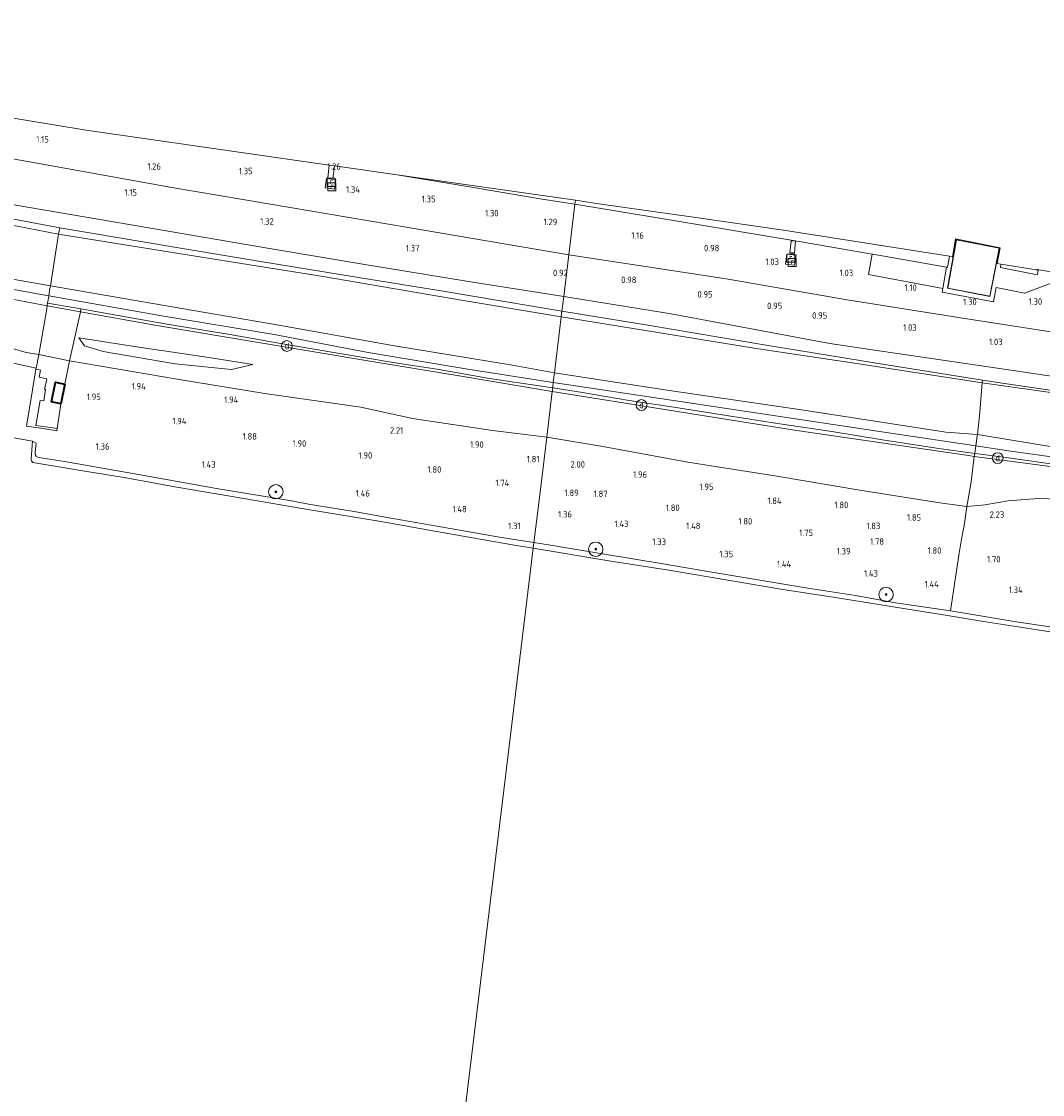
# Model space of a CAD drawing. Extents: x 126429 to 133038, y 413091 to 414846.
# Tile 179 of 256: x 129364 to 129648, y 413693 to 413991. Entities that reach past the tile are written whole.
import ezdxf
from ezdxf.enums import TextEntityAlignment as Align
from ezdxf.lldxf.tags import DXFTag

# ---------------------------------------------------------------- set-up
doc = ezdxf.new("R2010")
doc.units = 0
for name, color, linetype, lineweight in [('B-ME-GR-BOOM-S', 90, 'Continuous', 25), ('B-ME-GR-GRAS-GV', 60, 'Continuous', 13), ('B-ME-GR-PERK-GV', 90, 'Continuous', 13), ('B-ME-GW-TALUD_KRUIN-G', 90, 'Continuous', 18), ('B-ME-GW-TALUD_TEEN-G', 90, 'Continuous', 18), ('B-ME-IE-MEUBILAIR_DIJKPAAL-S', 7, 'Continuous', 25), ('B-ME-IE-TERREINAFSCHEIDING_DOORGANG-G', 210, 'Continuous', 18), ('B-ME-IE-TERREINAFSCHEIDING_KUNSTMATIG_HEKWERK-G', 20, 'IE-TERREINAFSCHEIDING-KUNSTMATIG', 18), ('B-ME-KG-GRENS_OPNAME-G', 210, 'KG-OPNAME', 18), ('B-ME-KG-KADASTRAAL_DAKRAND-G', 170, 'Continuous', 18), ('B-ME-OB-BEKLEDING_STEEN-GV', 30, 'Continuous', 18), ('B-ME-OB-OEVERVOORZIENING-G', 7, 'Continuous', 18), ('B-ME-OG-BEBOUWING_NUTSGEBOUW-GV', 7, 'Continuous', 18), ('B-ME-OG-BEBOUWING_SCHUUR-GV', 7, 'Continuous', 35), ('B-ME-OG-HOOGTEPUNT-S', 7, 'Continuous', 25), ('B-ME-OG-TERREIN_GROEN-GV', 7, 'Continuous', 18), ('B-ME-OG-WATER_RIVIER-GV', 130, 'Continuous', 18), ('B-ME-RI-GWA_RIOOLPUT-S', 30, 'Continuous', 25), ('B-ME-VH-VERHARDING_ASFALT-GV', 252, 'Continuous', 18), ('B-ME-VH-VERHARDING_BETON-GV', 252, 'Continuous', 18), ('B-ME-VH-VERHARDING_STRAATBAKSTEEN-GV', 252, 'Continuous', 18), ('B-ME-VH-VERHARDING_TEGEL-GV', 252, 'Continuous', 18), ('B-ME-WH-WINTERBED-G', 150, 'WH-WINTERBED', 18)]:
    doc.layers.add(name, color=color, linetype=linetype, lineweight=lineweight)
doc.styles.add('NLCS-ISO', font='NLCS-ISO.ttf')
doc.styles.add('NLCS-ISO-ANNOTATIVE-T18', font='NLCS-ISO.ttf', dxfattribs={"height": 1.8})
doc.styles.get("Standard").update_dxf_attribs({"font": 'arial.ttf'})
doc.linetypes.add('IE-TERREINAFSCHEIDING-KUNSTMATIG', pattern='A,4,[82,NLCS.SHX,S=0.75,R=90,X=0,Y=0],4,-2', length=10)
tags = doc.linetypes.add('KG-OPNAME', pattern='A,5.5,-2,["O",Standard,S=1.8,R=0,X=-0.5,Y=-0.9],-2,5.5,-2,[5,NLCS.SHX,S=0.75,R=0,X=0,Y=0],-2', length=19).pattern_tags.tags
tags[6] = DXFTag(74, 10)
tags = doc.linetypes.add('WH-WINTERBED', pattern='A,6,-3.5,["WB",Standard,S=1.8,R=0,X=-1.5,Y=-0.9],-3.5,6,-3.5,6,-3.5,6,-3.5,6,-3.5', length=51).pattern_tags.tags
tags[6] = DXFTag(74, 10)

# ---------------------------------------------------------------- blocks, each defined once
blk = doc.blocks.new('SAL-HOOGTELABEL-SO')
at = {"color": 0, "linetype": 'ByBlock', "lineweight": -2, "style": 'NLCS-ISO-ANNOTATIVE-T18'}
blk.add_attdef('HOOGTE', text='', height=1.8, dxfattribs=at).set_placement((2.79, 0), align=Align.RIGHT)
blk = doc.blocks.new('SGR-BOOM_01-SO')
at = {"linetype": 'ByBlock', "lineweight": 18}
h = blk.add_hatch(color=0, dxfattribs=at)
h.dxf.hatch_style = 1
edge = h.paths.add_edge_path()
edge.add_arc((0, 0), 0.25, 0, 360)
at = {"color": 0, "linetype": 'ByBlock', "lineweight": 18}
for radius in [2, 0.25]:
    blk.add_circle((0, 0), radius, dxfattribs=at)
blk = doc.blocks.new('SIE-DIJKPAAL-SO')
at = {"color": 0, "linetype": 'ByBlock', "lineweight": 18}
blk.add_circle((0, 0), 1.5, dxfattribs=at)
at = {"color": 0, "linetype": 'ByBlock', "lineweight": 18, "style": 'NLCS-ISO'}
blk.add_text('d', height=1.8, dxfattribs=at).set_placement((0, 0), align=Align.MIDDLE_CENTER)
blk = doc.blocks.new('SRI-PUT_INSPECTIEPUT_RIOOLPUT-SO')
at = {"color": 0, "linetype": 'ByBlock', "lineweight": 18}
blk.add_lwpolyline([(-1.12, -1.12), (1.12, -1.12), (1.12, 1.12), (-1.12, 1.12)], close=True, dxfattribs=at)
at = {"color": 0, "linetype": 'ByBlock', "lineweight": 18, "style": 'NLCS-ISO'}
blk.add_text('r', height=1.5, dxfattribs=at).set_placement((0, 0.28), align=Align.MIDDLE_CENTER)

msp = doc.modelspace()

# ---------------------------------------------------------------- linework, layer by layer
at = {"layer": 'B-ME-GR-GRAS-GV'}
for points in [[(129374.647, 413933.818, 1.37), (129374.298, 413932.081, 1.417), (129339.747, 413938.75, 1.382), (129304.127, 413945.347, 1.172), (129273.868, 413951.219, 1.212), (129244.287, 413955.922, 1.252), (129218.699, 413960.861, 1.193), (129192.823, 413966.368, 1.133), (129168.197, 413971.075, 1.173), (129143.49, 413976.056, 1.212), (129138.203, 413978.059, 1.157), (129134.671, 413979.941, 1.212), (129137.444, 413979.172, 1.105), (129140.95, 413978.514, 1.014), (129148.954, 413977.001, 1.153), (129164.496, 413973.922, 1.006), (129181.751, 413970.61, 0.919), (129199.474, 413967.243, 1.062), (129208.733, 413965.451, 1.093), (129231.003, 413961.235, 1.121), (129259.562, 413955.683, 1.113), (129287.677, 413950.326, 1.097), (129315.89, 413944.927, 1.101), (129343.637, 413939.666, 1.283)], [(129448.452, 413944.899, 1.643), (129451.037, 413944.519, 1.627), (129451.428, 413947.182, 1.655), (129448.843, 413947.561, 1.659)], [(129514.099, 413909.062, 1.339), (129512.215, 413893.506, 6.319), (129500.018, 413895.659, 6.303), (129467.682, 413900.943, 6.362), (129435.545, 413906.698, 6.39), (129403.1707, 413912.3051, 6.331), (129372.044, 413917.6962, 6.273), (129374.298, 413932.081, 1.417), (129410.629, 413926.159, 1.327), (129447.901, 413920.239, 1.414), (129483.535, 413914.146, 1.319)], [(129514.286, 413910.602, 1.295), (129514.099, 413909.062, 1.339), (129483.535, 413914.146, 1.319), (129447.901, 413920.239, 1.414), (129410.629, 413926.159, 1.327), (129374.298, 413932.081, 1.417), (129374.647, 413933.818, 1.37), (129407.075, 413928.361, 1.291), (129429.911, 413924.526, 1.41), (129457.726, 413919.961, 1.307), (129481.28, 413916.144, 1.311)], [(129577.65, 413926.894, 1.051), (129578.913, 413926.808, 1.026), (129579.215, 413930.053, 0.876), (129578.019, 413930.173, 0.901)], [(129576.415, 413923.7, 1.051), (129578.953, 413923.448, 1.063), (129579.434, 413926.156, 1.051), (129576.782, 413926.466, 1.051)], [(129370.954, 413910.759, 5.923), (129368.845, 413898.582, 2.136), (129365.297, 413899.154, 2.193), (129361.494, 413900.258, 2.267), (129345.686, 413909.853, 3.986), (129329.242, 413920.063, 6.109), (129328.943, 413920.8, 6.184), (129332.613, 413919.822, 6.251), (129341.814, 413917.654, 6.143), (129371.168, 413912.135, 6.153)], [(129511.752, 413889.688, 6.251), (129511.719, 413889.317, 6.232), (129494.181, 413891.935, 6.295), (129480.104, 413894.387, 6.245), (129467.881, 413896.305, 6.145), (129450.879, 413899.159, 6.207), (129435.573, 413901.743, 6.245), (129422.054, 413904.101, 6.295), (129416.819, 413904.982, 6.295), (129404.539, 413906.986, 6.282), (129393.489, 413908.979, 6.22), (129380.537, 413911.265, 6.175), (129378.965, 413911.542, 6.17), (129371.281, 413912.864, 6.275), (129371.425, 413913.776, 6.297), (129371.602, 413914.898, 6.324), (129371.814, 413916.237, 6.357), (129371.923, 413916.929, 6.374), (129371.967, 413917.21, 6.2666), (129372.044, 413917.6962, 6.273), (129403.1707, 413912.3051, 6.331), (129435.545, 413906.698, 6.39), (129467.682, 413900.943, 6.362), (129500.018, 413895.659, 6.303), (129512.215, 413893.506, 6.319), (129512.06, 413892.23, 6.279), (129511.884, 413890.777, 6.271)], [(129380.373, 413910.471, 6.182), (129377.328, 413896.796, 2.125), (129368.845, 413898.582, 2.136), (129370.954, 413910.759, 5.923), (129371.168, 413912.135, 6.153)], [(129380.537, 413911.265, 6.175), (129380.373, 413910.471, 6.182), (129371.168, 413912.135, 6.153), (129371.281, 413912.864, 6.275), (129378.965, 413911.542, 6.17)], [(129511.719, 413889.317, 6.232), (129511.583, 413888.291, 6.172), (129486.223, 413892.524, 6.166), (129460.864, 413896.758, 6.16), (129430.979, 413901.742, 6.204), (129401.094, 413906.727, 6.247), (129380.373, 413910.471, 6.182), (129380.537, 413911.265, 6.175), (129393.489, 413908.979, 6.22), (129404.539, 413906.986, 6.282), (129416.819, 413904.982, 6.295), (129422.054, 413904.101, 6.295), (129435.573, 413901.743, 6.245), (129450.879, 413899.159, 6.207), (129467.881, 413896.305, 6.145), (129480.104, 413894.387, 6.245), (129494.181, 413891.935, 6.295)], [(129401.094, 413906.727, 6.247), (129430.979, 413901.742, 6.204), (129460.864, 413896.758, 6.16), (129486.223, 413892.524, 6.166), (129511.583, 413888.291, 6.172), (129510.088, 413875.616, 2.102), (129494.983, 413877.466, 2.106), (129472.758, 413880.758, 2.263), (129458.401, 413883.926, 2.291), (129431.706, 413887.762, 2.18), (129407.882, 413891.6, 2.082), (129377.328, 413896.796, 2.125), (129380.373, 413910.471, 6.182)], [(129630.393, 413881.542, 4.42), (129629.854, 413876.362, 6.295), (129621.006, 413876.984, 6.311), (129581.52, 413883.087, 6.319), (129542.926, 413888.761, 6.354), (129512.215, 413893.506, 6.319), (129514.099, 413909.062, 1.339), (129540.933, 413904.681, 1.268), (129567.768, 413900.301, 1.196), (129598.015, 413895.773, 1.194), (129631.1, 413890.696, 1.182)], [(129631.252, 413891.454, 1.205), (129631.1, 413890.696, 1.182), (129598.015, 413895.773, 1.194), (129567.768, 413900.301, 1.196), (129540.933, 413904.681, 1.268), (129514.099, 413909.062, 1.339), (129514.286, 413910.602, 1.295), (129538.685, 413906.677, 1.133), (129570.5, 413901.307, 1.196), (129602.313, 413896.102, 1.149)], [(129406.751, 413895.977, 3.475), (129422.426, 413894.417, 3.85), (129428.293, 413895.841, 4.05), (129414.873, 413897.903, 3.875), (129396.68, 413900.625, 3.75), (129379.99, 413903.245, 3.725), (129381.528, 413901.023, 3.575), (129386.689, 413899.417, 3.5)], [(129428.293, 413895.841, 4.05), (129422.426, 413894.417, 3.85), (129406.751, 413895.977, 3.475), (129386.689, 413899.417, 3.5), (129381.528, 413901.023, 3.575), (129379.99, 413903.245, 3.725), (129396.68, 413900.625, 3.75), (129414.873, 413897.903, 3.875)], [(129370.69, 413888.862, 1.995), (129370.188, 413885.649, 1.858), (129369.163, 413885.82, 1.87), (129367.978, 413878.791, 1.458), (129373.957, 413878.011, 1.398), (129373.863, 413877.363, 1.343), (129369.9351, 413878.0131, 1.565), (129365.3846, 413878.6166, 1.5246), (129365.509, 413879.297, 1.38), (129366.699, 413886.465, 1.741), (129367.943, 413893.961, 2.117), (129368.035, 413894.512, 2.145), (129369.322, 413894.216, 2.17), (129368.946, 413892.234, 2.158), (129371.065, 413891.812, 2.183), (129370.45, 413888.884, 1.97)], [(129629.152, 413871.857, 6.227), (129629.055, 413871.067, 6.307), (129618.401, 413872.511, 6.22), (129603.425, 413874.887, 6.195), (129589.335, 413877.134, 6.207), (129574.198, 413879.375, 6.307), (129559.995, 413881.623, 6.295), (129546.612, 413883.764, 6.195), (129532.988, 413885.758, 6.232), (129519.981, 413887.999, 6.245), (129511.719, 413889.317, 6.232), (129511.752, 413889.688, 6.251), (129511.884, 413890.777, 6.271), (129512.06, 413892.23, 6.279), (129512.215, 413893.506, 6.319), (129542.926, 413888.761, 6.354), (129581.52, 413883.087, 6.319), (129621.006, 413876.984, 6.311), (129629.854, 413876.362, 6.295), (129629.678, 413875.281, 6.432), (129629.56, 413874.514, 6.276), (129629.379, 413873.162, 6.297)], [(129886.257, 413853.706, 1.11), (129884.832, 413838.781, 6.195), (129848.624, 413843.857, 6.272), (129809.684, 413849.595, 6.163), (129772.142, 413855.19, 6.214), (129735.016, 413860.719, 6.241), (129696.245, 413866.121, 6.241), (129657.396, 413871.794, 6.304), (129629.854, 413876.362, 6.295), (129630.393, 413881.542, 4.42), (129631.1, 413890.696, 1.182), (129652.782, 413887.621, 1.264), (129677.301, 413883.997, 1.336), (129711.406, 413879.058, 1.266), (129745.511, 413874.119, 1.196), (129767.306, 413870.88, 1.165), (129789.1, 413867.642, 1.134), (129810.895, 413864.403, 1.102), (129832.69, 413861.165, 1.071), (129859.473, 413857.435, 1.091)], [(129886.333, 413854.501, 1.079), (129886.257, 413853.706, 1.11), (129859.473, 413857.435, 1.091), (129832.69, 413861.165, 1.071), (129810.895, 413864.403, 1.102), (129789.1, 413867.642, 1.134), (129767.306, 413870.88, 1.165), (129745.511, 413874.119, 1.196), (129711.406, 413879.058, 1.266), (129677.301, 413883.997, 1.336), (129652.782, 413887.621, 1.264), (129631.1, 413890.696, 1.182), (129631.252, 413891.454, 1.205), (129637.292, 413890.484, 1.312), (129670.915, 413885.56, 1.348), (129704.429, 413880.753, 1.332), (129738.179, 413875.921, 1.266), (129773.082, 413870.691, 0.989), (129805.31, 413865.978, 0.982), (129839.603, 413860.91, 1.036), (129870.895, 413856.452, 1.091)], [(129627.214, 413858.343, 2.77), (129626.907, 413856.319, 2.249), (129619.335, 413857.303, 2.056), (129597.106, 413860.821, 2.066), (129573.99, 413864.696, 2.089), (129549.251, 413868.661, 2.123), (129525.619, 413872.973, 2.332), (129510.088, 413875.616, 2.102), (129511.583, 413888.291, 6.172), (129545.248, 413882.932, 6.17), (129578.914, 413877.574, 6.167), (129603.098, 413874.041, 6.195), (129627.282, 413870.509, 6.222), (129628.891, 413870.248, 6.145), (129628.092, 413863.122, 3.832)], [(129629.055, 413871.067, 6.307), (129628.891, 413870.248, 6.145), (129627.282, 413870.509, 6.222), (129603.098, 413874.041, 6.195), (129578.914, 413877.574, 6.167), (129545.248, 413882.932, 6.17), (129511.583, 413888.291, 6.172), (129511.719, 413889.317, 6.232), (129519.981, 413887.999, 6.245), (129532.988, 413885.758, 6.232), (129546.612, 413883.764, 6.195), (129559.995, 413881.623, 6.295), (129574.198, 413879.375, 6.307), (129589.335, 413877.134, 6.207), (129603.425, 413874.887, 6.195), (129618.401, 413872.511, 6.22)], [(129623.702, 413836.571, 1.528), (129622.313, 413827.263, 1.143), (129607.05, 413829.527, 1.206), (129595.921, 413831.531, 1.193), (129582.674, 413833.626, 1.156), (129571.01, 413835.565, 1.043), (129555.976, 413838.056, 1.168), (129541.842, 413840.451, 1.243), (129526.627, 413842.965, 1.181), (129511.104, 413845.527, 1.268), (129506.498, 413846.318, 1.233), (129507.546, 413854.965, 1.355), (129508.28, 413861.028, 1.774), (129510.088, 413875.616, 2.102), (129525.619, 413872.973, 2.332), (129549.251, 413868.661, 2.123), (129573.99, 413864.696, 2.089), (129597.106, 413860.821, 2.066), (129619.335, 413857.303, 2.056), (129626.907, 413856.319, 2.249), (129626.083, 413851.025, 1.97), (129625.398, 413847.191, 1.943), (129624.706, 413843.299, 1.806)]]:
    msp.add_polyline3d(points, close=True, dxfattribs=at)
for points in [[(129192.823, 413966.368, 1.133), (129218.699, 413960.861, 1.193), (129244.287, 413955.922, 1.252), (129273.868, 413951.219, 1.212), (129304.127, 413945.347, 1.172), (129339.747, 413938.75, 1.382), (129374.298, 413932.081, 1.417), (129372.044, 413917.6962, 6.273), (129362.091, 413919.42, 6.255), (129339.058, 413923.24, 6.378), (129310.267, 413928.937, 6.188), (129307.776, 413929.454, 6.18), (129275.777, 413934.751, 6.259), (129243.807, 413940.695, 6.342), (129208.581, 413947.242, 6.319), (129175.618, 413953.643, 6.279)], [(129347.067, 413966.694, 1.145), (129381.979, 413960.957, 1.161), (129449.597, 413951.255, 1.129), (129449.153, 413947.703, 1.489), (129450.601, 413947.558, 1.426), (129451.03, 413951.049, 1.117), (129468.429, 413948.553, 1.212), (129488.609, 413945.177, 1.123), (129508.79, 413941.801, 1.034), (129517.892, 413940.369, 1.05), (129516.192, 413926.336, 1.01), (129493.86, 413930.093, 1.056), (129471.528, 413933.851, 1.101), (129438.675, 413939.437, 1.155), (129405.823, 413945.023, 1.208), (129367.77, 413951.851, 1.171), (129329.717, 413958.679, 1.133)], [(129362.419, 413940.064, 1.279), (129397.706, 413934.06, 1.291), (129432.994, 413928.056, 1.303), (129460.076, 413923.548, 1.279), (129487.159, 413919.041, 1.255), (129514.778, 413914.669, 1.184), (129514.286, 413910.602, 1.295), (129481.28, 413916.144, 1.311), (129457.726, 413919.961, 1.307), (129429.911, 413924.526, 1.41), (129407.075, 413928.361, 1.291), (129374.647, 413933.818, 1.37), (129343.637, 413939.666, 1.283)], [(129659.134, 413903.468, 0.985), (129624.539, 413908.834, 1.184), (129593.572, 413913.81, 0.958), (129559.907, 413919.647, 1.009), (129516.192, 413926.336, 1.01), (129517.892, 413940.369, 1.05), (129542.546, 413936.34, 1.009), (129580.753, 413929.881, 0.787), (129600.528, 413926.498, 0.902), (129599.533, 413920.821, 1.024), (129620.184, 413916.949, 1.207), (129620.007, 413915.895, 1.2), (129634.263, 413913.19, 1.207), (129634.989, 413917.185, 1.27), (129642.885, 413915.622, 1.094), (129650.328, 413918.447, 0.954)], [(129362.091, 413919.42, 6.255), (129372.044, 413917.6962, 6.273), (129371.967, 413917.21, 6.2666), (129371.923, 413916.929, 6.374), (129371.814, 413916.237, 6.357), (129371.602, 413914.898, 6.324), (129371.425, 413913.776, 6.297), (129371.281, 413912.864, 6.275), (129371.168, 413912.135, 6.153), (129341.814, 413917.654, 6.143)], [(129670.915, 413885.56, 1.348), (129637.292, 413890.484, 1.312), (129631.252, 413891.454, 1.205), (129602.313, 413896.102, 1.149), (129570.5, 413901.307, 1.196), (129538.685, 413906.677, 1.133), (129514.286, 413910.602, 1.295), (129514.778, 413914.669, 1.184), (129544.608, 413909.876, 1.059), (129588.726, 413901.622, 1.048), (129599.993, 413899.958, 1.082), (129639.712, 413894.095, 1.203), (129662.138, 413890.808, 1.144)], [(129361.494, 413900.258, 2.267), (129365.297, 413899.154, 2.193), (129368.845, 413898.582, 2.136), (129368.075, 413894.752, 2.191), (129362.163, 413896.099, 2.191)], [(129362.163, 413896.099, 2.191), (129368.075, 413894.752, 2.191), (129368.035, 413894.512, 2.145), (129367.943, 413893.961, 2.117), (129366.699, 413886.465, 1.741), (129365.509, 413879.297, 1.38), (129365.3846, 413878.6166, 1.5246), (129369.9351, 413878.0131, 1.565), (129373.863, 413877.363, 1.343), (129373.957, 413878.011, 1.398), (129374.496, 413881.736, 1.715), (129374.946, 413884.842, 1.979), (129376.085, 413890.367, 1.979), (129377.328, 413896.796, 2.125), (129407.882, 413891.6, 2.082), (129431.706, 413887.762, 2.18), (129458.401, 413883.926, 2.291), (129472.758, 413880.758, 2.263), (129494.983, 413877.466, 2.106), (129510.088, 413875.616, 2.102), (129508.28, 413861.028, 1.774), (129507.546, 413854.965, 1.355), (129506.498, 413846.318, 1.233), (129496.346, 413847.896, 1.296), (129480.085, 413850.746, 1.158), (129467.237, 413852.953, 1.233), (129455.971, 413855.003, 1.283), (129443.772, 413856.99, 1.121), (129439.107, 413857.925, 1.183), (129418.223, 413861.285, 1.279), (129396.533, 413865.249, 1.379), (129376.006, 413868.825, 1.304), (129368.715, 413869.908, 1.304), (129368.055, 413870.261, 1.304), (129367.793, 413870.785, 1.229), (129367.781, 413871.377, 1.241), (129368.055, 413873.963, 1.104), (129367.084, 413874.48, 0.9), (129361.855, 413875.368, 0.9)], [(129650.098, 413868.13, 6.236), (129637.168, 413869.984, 6.324), (129629.055, 413871.067, 6.307), (129629.152, 413871.857, 6.227), (129629.379, 413873.162, 6.297), (129629.56, 413874.514, 6.276), (129629.678, 413875.281, 6.432), (129629.854, 413876.362, 6.295), (129657.396, 413871.794, 6.304)], [(129658.476, 413857.446, 3.424), (129647.912, 413858.65, 3.074), (129638.34, 413857.901, 2.749), (129631.853, 413856.773, 2.511), (129626.907, 413856.319, 2.249), (129627.214, 413858.343, 2.77), (129628.092, 413863.122, 3.832), (129628.891, 413870.248, 6.145), (129647.971, 413867.712, 6.216)], [(129647.971, 413867.712, 6.216), (129628.891, 413870.248, 6.145), (129629.055, 413871.067, 6.307), (129637.168, 413869.984, 6.324), (129650.098, 413868.13, 6.236)], [(129653.653, 413822.29, 1.171), (129639.426, 413824.412, 1.109), (129627.853, 413826.339, 1.159), (129622.313, 413827.263, 1.143), (129623.702, 413836.571, 1.528), (129624.706, 413843.299, 1.806), (129625.398, 413847.191, 1.943), (129626.083, 413851.025, 1.97), (129626.907, 413856.319, 2.249), (129631.853, 413856.773, 2.511), (129638.34, 413857.901, 2.749), (129647.912, 413858.65, 3.074), (129658.476, 413857.446, 3.424)]]:
    msp.add_polyline3d(points, dxfattribs=at)
at = {"layer": 'B-ME-GR-PERK-GV'}
msp.add_polyline3d([(129636.324, 413923.676, 1.772), (129646.222, 413922.138, 1.752), (129646.289, 413922.213, 1.752), (129646.671, 413921.871, 1.756), (129646.465, 413920.713, 1.76), (129636.226, 413922.726, 1.776)], close=True, dxfattribs=at)
at = {"layer": 'B-ME-GW-TALUD_KRUIN-G'}
for points in [[(129124.635, 413972.182, 4.511), (129137.232, 413964.239, 6.216), (129140.67, 413962.042, 6.322), (129144.266, 413960.523, 6.338), (129149.305, 413959.036, 6.299), (129175.618, 413953.643, 6.279), (129208.581, 413947.242, 6.319), (129243.807, 413940.695, 6.342), (129275.777, 413934.751, 6.259), (129307.776, 413929.454, 6.18), (129310.267, 413928.937, 6.188), (129339.058, 413923.24, 6.378), (129362.091, 413919.42, 6.255), (129372.044, 413917.6962, 6.273), (129403.1707, 413912.3051, 6.331), (129435.545, 413906.698, 6.39), (129467.682, 413900.943, 6.362), (129500.018, 413895.659, 6.303), (129512.215, 413893.506, 6.319)], [(129511.583, 413888.291, 6.172), (129486.223, 413892.524, 6.166), (129460.864, 413896.758, 6.16), (129430.979, 413901.742, 6.204), (129401.094, 413906.727, 6.247), (129380.373, 413910.471, 6.182), (129371.168, 413912.135, 6.153), (129341.814, 413917.654, 6.143), (129332.613, 413919.822, 6.251), (129328.943, 413920.8, 6.184)], [(129428.293, 413895.841, 4.05), (129422.426, 413894.417, 3.85), (129406.751, 413895.977, 3.475), (129386.689, 413899.417, 3.5), (129381.528, 413901.023, 3.575), (129379.99, 413903.245, 3.725)], [(129512.215, 413893.506, 6.319), (129542.926, 413888.761, 6.354), (129581.52, 413883.087, 6.319), (129621.006, 413876.984, 6.311), (129629.854, 413876.362, 6.295), (129657.396, 413871.794, 6.304), (129696.245, 413866.121, 6.241), (129735.016, 413860.719, 6.241), (129772.142, 413855.19, 6.214), (129809.684, 413849.595, 6.163), (129848.624, 413843.857, 6.272), (129884.832, 413838.781, 6.195)], [(129511.583, 413888.291, 6.172), (129545.248, 413882.932, 6.17), (129578.914, 413877.574, 6.167), (129603.098, 413874.041, 6.195), (129627.282, 413870.509, 6.222), (129628.891, 413870.248, 6.145), (129647.971, 413867.712, 6.216), (129668.66, 413864.916, 6.21), (129690.424, 413861.568, 6.209), (129712.187, 413858.221, 6.208), (129733.951, 413854.873, 6.207), (129755.715, 413851.526, 6.206), (129794.434, 413845.964, 6.236), (129833.154, 413840.402, 6.265), (129858.736, 413836.895, 6.22), (129884.318, 413833.389, 6.175)], [(129367.084, 413874.48, 0.9), (129368.055, 413873.963, 1.104), (129367.781, 413871.377, 1.241), (129367.793, 413870.785, 1.229), (129368.055, 413870.261, 1.304), (129368.715, 413869.908, 1.304), (129376.006, 413868.825, 1.304), (129396.533, 413865.249, 1.379), (129418.223, 413861.285, 1.279), (129439.107, 413857.925, 1.183), (129443.772, 413856.99, 1.121), (129455.971, 413855.003, 1.283), (129467.237, 413852.953, 1.233), (129480.085, 413850.746, 1.158), (129496.346, 413847.896, 1.296), (129506.498, 413846.318, 1.233)], [(129506.498, 413846.318, 1.233), (129511.104, 413845.527, 1.268), (129526.627, 413842.965, 1.181), (129541.842, 413840.451, 1.243), (129555.976, 413838.056, 1.168), (129571.01, 413835.565, 1.043), (129582.674, 413833.626, 1.156), (129595.921, 413831.531, 1.193), (129607.05, 413829.527, 1.206), (129622.313, 413827.263, 1.143), (129627.853, 413826.339, 1.159), (129639.426, 413824.412, 1.109), (129653.653, 413822.29, 1.171), (129667.526, 413820.078, 1.184), (129685.531, 413817.492, 1.159), (129700.122, 413815.265, 1.209), (129712.835, 413813.39, 1.209)]]:
    msp.add_polyline3d(points, dxfattribs=at)
at = {"layer": 'B-ME-GW-TALUD_TEEN-G'}
for points in [[(129134.671, 413979.941, 1.212), (129138.203, 413978.059, 1.157), (129143.49, 413976.056, 1.212), (129168.197, 413971.075, 1.173), (129192.823, 413966.368, 1.133), (129218.699, 413960.861, 1.193), (129244.287, 413955.922, 1.252), (129273.868, 413951.219, 1.212), (129304.127, 413945.347, 1.172), (129339.747, 413938.75, 1.382), (129374.298, 413932.081, 1.417), (129410.629, 413926.159, 1.327), (129447.901, 413920.239, 1.414), (129483.535, 413914.146, 1.319), (129514.099, 413909.062, 1.339)], [(129328.943, 413920.8, 6.184), (129329.242, 413920.063, 6.109), (129345.686, 413909.853, 3.986), (129361.494, 413900.258, 2.267), (129365.297, 413899.154, 2.193), (129368.845, 413898.582, 2.136), (129377.328, 413896.796, 2.125), (129407.882, 413891.6, 2.082), (129431.706, 413887.762, 2.18), (129458.401, 413883.926, 2.291), (129472.758, 413880.758, 2.263), (129494.983, 413877.466, 2.106), (129510.088, 413875.616, 2.102)], [(129886.257, 413853.706, 1.11), (129859.473, 413857.435, 1.091), (129832.69, 413861.165, 1.071), (129810.895, 413864.403, 1.102), (129789.1, 413867.642, 1.134), (129767.306, 413870.88, 1.165), (129745.511, 413874.119, 1.196), (129711.406, 413879.058, 1.266), (129677.301, 413883.997, 1.336), (129652.782, 413887.621, 1.264), (129631.1, 413890.696, 1.182), (129598.015, 413895.773, 1.194), (129567.768, 413900.301, 1.196), (129540.933, 413904.681, 1.268), (129514.099, 413909.062, 1.339)], [(129379.99, 413903.245, 3.725), (129396.68, 413900.625, 3.75), (129414.873, 413897.903, 3.875), (129428.293, 413895.841, 4.05)], [(129510.088, 413875.616, 2.102), (129525.619, 413872.973, 2.332), (129549.251, 413868.661, 2.123), (129573.99, 413864.696, 2.089), (129597.106, 413860.821, 2.066), (129619.335, 413857.303, 2.056), (129626.907, 413856.319, 2.249)], [(129626.907, 413856.319, 2.249), (129631.853, 413856.773, 2.511), (129638.34, 413857.901, 2.749), (129647.912, 413858.65, 3.074), (129658.476, 413857.446, 3.424), (129666.957, 413856.378, 3.399), (129684.735, 413852.319, 3.056), (129703.525, 413849.182, 3.093), (129722.032, 413846.446, 3.431), (129736.458, 413845.245, 3.618), (129752.264, 413844.527, 3.943), (129764.89, 413843.232, 4.143), (129777.052, 413840.289, 3.931)]]:
    msp.add_polyline3d(points, dxfattribs=at)
at = {"layer": 'B-ME-IE-TERREINAFSCHEIDING_DOORGANG-G'}
for points in [[(129371.923, 413916.929, 6.374), (129371.814, 413916.237, 6.357), (129371.602, 413914.898, 6.324), (129371.425, 413913.776, 6.297), (129371.281, 413912.864, 6.275)], [(129368.845, 413898.582, 2.136), (129368.075, 413894.752, 2.191)], [(129374.946, 413884.842, 1.979), (129374.496, 413881.736, 1.715)], [(129629.055, 413871.067, 6.307), (129629.152, 413871.857, 6.227), (129629.379, 413873.162, 6.297), (129629.56, 413874.514, 6.276), (129629.678, 413875.281, 6.432)], [(129626.083, 413851.025, 1.97), (129625.398, 413847.191, 1.943)]]:
    msp.add_polyline3d(points, dxfattribs=at)
at = {"layer": 'B-ME-IE-TERREINAFSCHEIDING_KUNSTMATIG_HEKWERK-G'}
for points in [[(129514.286, 413910.602, 1.295), (129481.28, 413916.144, 1.311), (129457.726, 413919.961, 1.307), (129429.911, 413924.526, 1.41), (129407.075, 413928.361, 1.291), (129374.647, 413933.818, 1.37), (129343.637, 413939.666, 1.283), (129315.89, 413944.927, 1.101), (129287.677, 413950.326, 1.097), (129259.562, 413955.683, 1.113), (129231.003, 413961.235, 1.121), (129208.733, 413965.451, 1.093), (129199.474, 413967.243, 1.062), (129181.751, 413970.61, 0.919), (129164.496, 413973.922, 1.006), (129148.954, 413977.001, 1.153), (129140.95, 413978.514, 1.014), (129137.444, 413979.172, 1.105), (129134.671, 413979.941, 1.212)], [(129123.104, 413959.702, 6.348), (129130.197, 413958.303, 6.341), (129142.682, 413955.717, 6.329), (129157.673, 413952.847, 6.229), (129173.143, 413949.988, 6.166), (129188.089, 413947.038, 6.266), (129203.661, 413944.088, 6.241), (129223.482, 413940.215, 6.316), (129241.219, 413936.639, 6.254), (129260.63, 413933.13, 6.216), (129280.257, 413929.417, 6.241), (129295.431, 413926.524, 6.204), (129308.303, 413923.961, 6.241), (129320.549, 413921.626, 6.216), (129322.645, 413920.567, 6.241), (129327.304, 413917.457, 5.966), (129336.406, 413911.443, 4.954), (129343.925, 413906.488, 4.066), (129351.409, 413901.373, 3.179), (129356.205, 413897.762, 2.629), (129362.163, 413896.099, 2.191), (129368.075, 413894.752, 2.191)], [(129371.923, 413916.929, 6.374), (129371.967, 413917.21, 6.2666), (129372.044, 413917.6962, 6.273), (129374.298, 413932.081, 1.417), (129374.647, 413933.818, 1.37)], [(129371.281, 413912.864, 6.275), (129371.168, 413912.135, 6.153), (129370.954, 413910.759, 5.923), (129368.845, 413898.582, 2.136)], [(129371.281, 413912.864, 6.275), (129378.965, 413911.542, 6.17), (129380.537, 413911.265, 6.175), (129393.489, 413908.979, 6.22), (129404.539, 413906.986, 6.282), (129416.819, 413904.982, 6.295), (129422.054, 413904.101, 6.295), (129435.573, 413901.743, 6.245), (129450.879, 413899.159, 6.207), (129467.881, 413896.305, 6.145), (129480.104, 413894.387, 6.245), (129494.181, 413891.935, 6.295), (129511.719, 413889.317, 6.232)], [(129377.328, 413896.796, 2.125), (129380.373, 413910.471, 6.182), (129380.537, 413911.265, 6.175)], [(129514.286, 413910.602, 1.295), (129538.685, 413906.677, 1.133), (129570.5, 413901.307, 1.196), (129602.313, 413896.102, 1.149), (129631.252, 413891.454, 1.205), (129637.292, 413890.484, 1.312), (129670.915, 413885.56, 1.348), (129704.429, 413880.753, 1.332), (129738.179, 413875.921, 1.266), (129773.082, 413870.691, 0.989), (129805.31, 413865.978, 0.982), (129839.603, 413860.91, 1.036), (129870.895, 413856.452, 1.091), (129886.333, 413854.501, 1.079)], [(129366.699, 413886.465, 1.741), (129367.943, 413893.961, 2.117), (129368.035, 413894.512, 2.145), (129368.075, 413894.752, 2.191)], [(129629.678, 413875.281, 6.432), (129629.854, 413876.362, 6.295), (129630.393, 413881.542, 4.42), (129631.1, 413890.696, 1.182), (129631.252, 413891.454, 1.205)], [(129511.719, 413889.317, 6.232), (129519.981, 413887.999, 6.245), (129532.988, 413885.758, 6.232), (129546.612, 413883.764, 6.195), (129559.995, 413881.623, 6.295), (129574.198, 413879.375, 6.307), (129589.335, 413877.134, 6.207), (129603.425, 413874.887, 6.195), (129618.401, 413872.511, 6.22), (129629.055, 413871.067, 6.307)], [(129374.496, 413881.736, 1.715), (129373.957, 413878.011, 1.398), (129373.863, 413877.363, 1.343)], [(129373.863, 413877.363, 1.343), (129369.9351, 413878.0131, 1.5646)], [(129650.098, 413868.13, 6.236), (129637.168, 413869.984, 6.324), (129629.055, 413871.067, 6.307), (129628.891, 413870.248, 6.145), (129628.092, 413863.122, 3.832), (129627.214, 413858.343, 2.77), (129626.907, 413856.319, 2.249), (129626.083, 413851.025, 1.97)], [(129625.398, 413847.191, 1.943), (129624.706, 413843.299, 1.806), (129623.702, 413836.571, 1.528), (129622.313, 413827.263, 1.143)]]:
    msp.add_polyline3d(points, dxfattribs=at)
at = {"layer": 'B-ME-KG-GRENS_OPNAME-G'}
for points in [[(129200.281, 413991.195, 1.445), (129232.921, 413985.747, 1.006), (129267.12, 413980.038, 1.113), (129296.98, 413975.054, 1.109), (129321.562, 413970.952, 1.121), (129322.764, 413970.751, 1.117), (129347.067, 413966.694, 1.145), (129381.979, 413960.957, 1.161), (129449.597, 413951.255, 1.129), (129451.03, 413951.049, 1.117), (129468.429, 413948.553, 1.212), (129518.025, 413941.468, 1.046)], [(129889.27, 413885.465, 0.841), (129861.65, 413888.55, 0.873), (129841.132, 413891.749, 0.876), (129815.291, 413895.778, 0.849), (129792.387, 413899.349, 0.822), (129763.695, 413903.823, 0.791), (129677.374, 413917.281, 0.904), (129658.998, 413920.146, 0.865), (129646.289, 413922.213, 1.752), (129646.222, 413922.138, 1.752), (129636.324, 413923.676, 1.772), (129635.303, 413923.841, 1.34), (129636.154, 413928.243, 1.348), (129623.688, 413930.73, 1.281), (129622.911, 413925.773, 1.274), (129622.042, 413925.908, 1.277), (129575.851, 413933.11, 0.853), (129551.484, 413936.636, 0.95), (129524.552, 413940.5, 1.059), (129518.025, 413941.468, 1.046)]]:
    msp.add_polyline3d(points, dxfattribs=at)
at = {"layer": 'B-ME-KG-KADASTRAAL_DAKRAND-G'}
for points in [[(129633.265, 413914.77, 3.672), (129621.55, 413917.061, 3.691), (129623.967, 413930.442, 3.676), (129635.893, 413928.102, 3.691)], [(129374.907, 413884.901, 4.378), (129372.395, 413885.419, 4.528), (129373.514, 413890.846, 4.716), (129376.026, 413890.328, 4.728)]]:
    msp.add_polyline3d(points, close=True, dxfattribs=at)
at = {"layer": 'B-ME-OB-BEKLEDING_STEEN-GV'}
msp.add_polyline3d([(129506.498, 413846.318, 1.233), (129506.274, 413844.704, 0.9), (129501.575, 413845.499, 0.9), (129479.415, 413849.342, 0.9), (129464.458, 413852.03, 0.9), (129443.111, 413855.595, 0.9), (129426.354, 413858.465, 0.9), (129406.635, 413861.734, 0.9), (129392.521, 413864.388, 0.9), (129382.166, 413866.016, 0.9), (129367.198, 413868.499, 0.9), (129366.787, 413869.035, 0.9), (129366.685, 413869.582, 0.9), (129367.084, 413874.48, 0.9), (129368.055, 413873.963, 1.104), (129367.781, 413871.377, 1.241), (129367.793, 413870.785, 1.229), (129368.055, 413870.261, 1.304), (129368.715, 413869.908, 1.304), (129376.006, 413868.825, 1.304), (129396.533, 413865.249, 1.379), (129418.223, 413861.285, 1.279), (129439.107, 413857.925, 1.183), (129443.772, 413856.99, 1.121), (129455.971, 413855.003, 1.283), (129467.237, 413852.953, 1.233), (129480.085, 413850.746, 1.158), (129496.346, 413847.896, 1.296)], close=True, dxfattribs=at)
msp.add_polyline3d([(129657.747, 413820.238, 0.9), (129643.523, 413822.464, 0.9), (129631.517, 413824.315, 0.9), (129622.054, 413825.877, 0.9), (129605.298, 413828.546, 0.9), (129589.691, 413831.062, 0.9), (129575.744, 413833.25, 0.9), (129561.535, 413835.679, 0.9), (129543.996, 413838.557, 0.9), (129527.901, 413841.094, 0.9), (129506.274, 413844.704, 0.9), (129506.498, 413846.318, 1.233), (129511.104, 413845.527, 1.268), (129526.627, 413842.965, 1.181), (129541.842, 413840.451, 1.243), (129555.976, 413838.056, 1.168), (129571.01, 413835.565, 1.043), (129582.674, 413833.626, 1.156), (129595.921, 413831.531, 1.193), (129607.05, 413829.527, 1.206), (129622.313, 413827.263, 1.143), (129627.853, 413826.339, 1.159), (129639.426, 413824.412, 1.109), (129653.653, 413822.29, 1.171)], dxfattribs=at)
at = {"layer": 'B-ME-OB-OEVERVOORZIENING-G'}
for points in [[(129361.855, 413875.368, 0.9), (129367.084, 413874.48, 0.9), (129366.685, 413869.582, 0.9), (129366.787, 413869.035, 0.9), (129367.198, 413868.499, 0.9), (129382.166, 413866.016, 0.9), (129392.521, 413864.388, 0.9), (129406.635, 413861.734, 0.9), (129426.354, 413858.465, 0.9), (129443.111, 413855.595, 0.9), (129464.458, 413852.03, 0.9), (129479.415, 413849.342, 0.9), (129501.575, 413845.499, 0.9), (129506.274, 413844.704, 0.9)], [(129506.274, 413844.704, 0.9), (129527.901, 413841.094, 0.9), (129543.996, 413838.557, 0.9), (129561.535, 413835.679, 0.9), (129575.744, 413833.25, 0.9), (129589.691, 413831.062, 0.9), (129605.298, 413828.546, 0.9), (129622.054, 413825.877, 0.9), (129631.517, 413824.315, 0.9), (129643.523, 413822.464, 0.9), (129657.747, 413820.238, 0.9)]]:
    msp.add_polyline3d(points, dxfattribs=at)
at = {"layer": 'B-ME-OG-BEBOUWING_NUTSGEBOUW-GV'}
msp.add_polyline3d([(129635.951, 413928.142, 1.215), (129633.304, 413914.711, 1.227), (129621.492, 413917.021, 1.223), (129623.927, 413930.501, 1.215)], close=True, dxfattribs=at)
at = {"layer": 'B-ME-OG-BEBOUWING_SCHUUR-GV'}
msp.add_polyline3d([(129376.085, 413890.367, 1.979), (129374.946, 413884.842, 1.979), (129372.336, 413885.38, 1.979), (129373.475, 413890.905, 1.979)], close=True, dxfattribs=at)
at = {"layer": 'B-ME-OG-TERREIN_GROEN-GV'}
for points in [[(129202.423, 413983.09, 0.943), (129228.744, 413978.03, 0.979), (129252.599, 413973.424, 1.007), (129276.454, 413968.818, 1.034), (129303.085, 413963.748, 1.084), (129329.717, 413958.679, 1.133), (129367.77, 413951.851, 1.171), (129405.823, 413945.023, 1.208), (129438.675, 413939.437, 1.155), (129471.528, 413933.851, 1.101), (129493.86, 413930.093, 1.056), (129516.192, 413926.336, 1.01), (129514.778, 413914.669, 1.184), (129487.159, 413919.041, 1.255), (129460.076, 413923.548, 1.279), (129432.994, 413928.056, 1.303), (129397.706, 413934.06, 1.291), (129362.419, 413940.064, 1.279), (129333.521, 413945.499, 1.224), (129304.623, 413950.934, 1.169), (129275.726, 413956.37, 1.113), (129246.828, 413961.805, 1.058), (129222.481, 413966.567, 1.051), (129198.135, 413971.328, 1.044)], [(129662.138, 413890.808, 1.144), (129639.712, 413894.095, 1.203), (129599.993, 413899.958, 1.082), (129588.726, 413901.622, 1.048), (129544.608, 413909.876, 1.059), (129514.778, 413914.669, 1.184), (129516.192, 413926.336, 1.01), (129559.907, 413919.647, 1.009), (129593.572, 413913.81, 0.958), (129624.539, 413908.834, 1.184), (129659.134, 413903.468, 0.985)]]:
    msp.add_polyline3d(points, dxfattribs=at)
msp.add_polyline3d([(129621.173, 413922.834, 1.246), (129620.184, 413916.949, 1.207), (129599.533, 413920.821, 1.024), (129600.528, 413926.498, 0.902), (129600.755, 413926.46, 0.904)], close=True, dxfattribs=at)
at = {"layer": 'B-ME-OG-WATER_RIVIER-GV'}
for points in [[(129361.855, 413875.368, 0.9), (129367.084, 413874.48, 0.9), (129366.685, 413869.582, 0.9), (129366.787, 413869.035, 0.9), (129367.198, 413868.499, 0.9), (129382.166, 413866.016, 0.9), (129392.521, 413864.388, 0.9), (129406.635, 413861.734, 0.9), (129426.354, 413858.465, 0.9), (129443.111, 413855.595, 0.9), (129464.458, 413852.03, 0.9), (129479.415, 413849.342, 0.9), (129501.575, 413845.499, 0.9), (129506.274, 413844.704, 0.9), (129481.356, 413639.043, 0.9)], [(129481.356, 413639.043, 0.9), (129506.274, 413844.704, 0.9), (129527.901, 413841.094, 0.9), (129543.996, 413838.557, 0.9), (129561.535, 413835.679, 0.9), (129575.744, 413833.25, 0.9), (129589.691, 413831.062, 0.9), (129605.298, 413828.546, 0.9), (129622.054, 413825.877, 0.9), (129631.517, 413824.315, 0.9), (129643.523, 413822.464, 0.9), (129657.747, 413820.238, 0.9)]]:
    msp.add_polyline3d(points, dxfattribs=at)
at = {"layer": 'B-ME-VH-VERHARDING_ASFALT-GV'}
for points in [[(129518.025, 413941.468, 1.046), (129517.892, 413940.369, 1.05), (129508.79, 413941.801, 1.034), (129488.609, 413945.177, 1.123), (129468.429, 413948.553, 1.212)], [(129622.042, 413925.908, 1.277), (129621.484, 413922.775, 1.25), (129621.173, 413922.834, 1.246), (129600.755, 413926.46, 0.904), (129600.528, 413926.498, 0.902), (129580.753, 413929.881, 0.787), (129542.546, 413936.34, 1.009), (129517.892, 413940.369, 1.05), (129518.025, 413941.468, 1.046), (129524.552, 413940.5, 1.059), (129551.484, 413936.636, 0.95), (129575.851, 413933.11, 0.853)]]:
    msp.add_polyline3d(points, close=True, dxfattribs=at)
at = {"layer": 'B-ME-VH-VERHARDING_BETON-GV'}
for points in [[(129451.428, 413947.182, 1.655), (129451.037, 413944.519, 1.627), (129448.452, 413944.899, 1.643), (129448.843, 413947.561, 1.659)], [(129579.434, 413926.156, 1.051), (129578.953, 413923.448, 1.063), (129576.415, 413923.7, 1.051), (129576.782, 413926.466, 1.051)], [(129377.328, 413896.796, 2.125), (129376.085, 413890.367, 1.979), (129373.475, 413890.905, 1.979), (129372.336, 413885.38, 1.979), (129374.946, 413884.842, 1.979), (129374.496, 413881.736, 1.715), (129373.957, 413878.011, 1.398), (129367.978, 413878.791, 1.458), (129369.163, 413885.82, 1.87), (129370.188, 413885.649, 1.858), (129370.69, 413888.862, 1.995), (129370.45, 413888.884, 1.97), (129371.065, 413891.812, 2.183), (129368.946, 413892.234, 2.158), (129369.322, 413894.216, 2.17), (129368.035, 413894.512, 2.145), (129368.075, 413894.752, 2.191), (129368.845, 413898.582, 2.136)]]:
    msp.add_polyline3d(points, close=True, dxfattribs=at)
at = {"layer": 'B-ME-VH-VERHARDING_STRAATBAKSTEEN-GV'}
for points in [[(129623.688, 413930.73, 1.281), (129636.154, 413928.243, 1.348), (129635.303, 413923.841, 1.34), (129636.324, 413923.676, 1.772), (129636.226, 413922.726, 1.776), (129646.465, 413920.713, 1.76), (129646.671, 413921.871, 1.756), (129646.289, 413922.213, 1.752), (129658.998, 413920.146, 0.865), (129658.57, 413917.386, 0.919), (129650.328, 413918.447, 0.954), (129642.885, 413915.622, 1.094), (129634.989, 413917.185, 1.27), (129634.263, 413913.19, 1.207), (129620.007, 413915.895, 1.2), (129620.184, 413916.949, 1.207), (129621.173, 413922.834, 1.246), (129621.484, 413922.775, 1.25), (129622.042, 413925.908, 1.277), (129622.911, 413925.773, 1.274)], [(129623.927, 413930.501, 1.215), (129621.492, 413917.021, 1.223), (129633.304, 413914.711, 1.227), (129635.951, 413928.142, 1.215)]]:
    msp.add_polyline3d(points, close=True, dxfattribs=at)
at = {"layer": 'B-ME-VH-VERHARDING_TEGEL-GV'}
for points in [[(129451.03, 413951.049, 1.117), (129450.601, 413947.558, 1.426), (129449.153, 413947.703, 1.489), (129449.597, 413951.255, 1.129)], [(129579.215, 413930.053, 0.876), (129578.913, 413926.808, 1.026), (129577.65, 413926.894, 1.051), (129578.019, 413930.173, 0.901)]]:
    msp.add_polyline3d(points, close=True, dxfattribs=at)
at = {"layer": 'B-ME-WH-WINTERBED-G'}
for points in [[(129123.289, 413961.194, 6.386), (129151.193, 413955.816, 6.354), (129186.822, 413949.047, 6.303), (129224.681, 413942.045, 6.322), (129262.668, 413934.826, 6.279), (129300.876, 413927.663, 6.279), (129339.086, 413920.699, 6.342), (129371.602, 413914.898, 6.324), (129403.074, 413909.334, 6.342), (129434.258, 413904.108, 6.33), (129460.394, 413899.104, 6.267), (129488.097, 413894.54, 6.247), (129511.884, 413890.777, 6.271)], [(129511.884, 413890.777, 6.271), (129545.314, 413885.76, 6.265), (129570.57, 413882.018, 6.292), (129605.768, 413876.691, 6.261), (129629.379, 413873.162, 6.297), (129639.065, 413871.714, 6.311), (129673.674, 413866.832, 6.284), (129709.464, 413861.439, 6.253), (129744.293, 413856.557, 6.23), (129774.126, 413852.106, 6.237), (129804.521, 413847.754, 6.156), (129830.082, 413843.823, 6.233), (129852.562, 413840.554, 6.218), (129884.582, 413836.157, 6.218)]]:
    msp.add_polyline3d(points, dxfattribs=at)

# ---------------------------------------------------------------- block references
at = {"layer": 'B-ME-GR-BOOM-S'}
for p in [(129434.729, 413860.404, 1.153), (129523.682, 413844.425, 1.284), (129604.399, 413831.819, 1.239)]:
    msp.add_blockref('SGR-BOOM_01-SO', p, dxfattribs=at)
at = {"layer": 'B-ME-IE-MEUBILAIR_DIJKPAAL-S'}
for p in [(129437.804, 413900.948, 6.247), (129536.401, 413884.518, 6.191), (129635.437, 413869.775, 6.276)]:
    msp.add_blockref('SIE-DIJKPAAL-SO', p, dxfattribs=at)
at = {"layer": 'B-ME-OG-HOOGTEPUNT-S'}
for p, values in [((129368.802, 413957.517, 1.15), {'HOOGTE': '1.15'}), ((129399.999, 413949.993, 1.259), {'HOOGTE': '1.26'}), ((129425.478, 413948.689, 1.35), {'HOOGTE': '1.35'}), ((129449.999, 413949.978, 1.263), {'HOOGTE': '1.26'}), ((129393.311, 413942.763, 1.147), {'HOOGTE': '1.15'}), ((129455.315, 413943.586, 1.337), {'HOOGTE': '1.34'}), ((129476.333, 413940.91, 1.35), {'HOOGTE': '1.35'}), ((129493.855, 413936.968, 1.3), {'HOOGTE': '1.30'}), ((129431.358, 413934.676, 1.322), {'HOOGTE': '1.32'}), ((129510.211, 413934.561, 1.288), {'HOOGTE': '1.29'}), ((129534.26, 413930.782, 1.163), {'HOOGTE': '1.16'}), ((129471.855, 413927.273, 1.372), {'HOOGTE': '1.37'}), ((129555.246, 413927.281, 0.976), {'HOOGTE': '0.98'}), ((129571.834, 413923.484, 1.026), {'HOOGTE': '1.03'}), ((129513.127, 413920.37, 0.922), {'HOOGTE': '0.92'}), ((129532.204, 413918.434, 0.976), {'HOOGTE': '0.98'}), ((129592.458, 413920.372, 1.026), {'HOOGTE': '1.03'}), ((129610.138, 413916.261, 1.1), {'HOOGTE': '1.10'}), ((129553.384, 413914.414, 0.947), {'HOOGTE': '0.95'}), ((129626.805, 413912.304, 1.3), {'HOOGTE': '1.30'}), ((129645.019, 413912.405, 1.3), {'HOOGTE': '1.30'}), ((129572.729, 413911.2, 0.95), {'HOOGTE': '0.95'}), ((129585.258, 413908.536, 0.947), {'HOOGTE': '0.95'}), ((129610.128, 413905.178, 1.026), {'HOOGTE': '1.03'}), ((129634.005, 413901.173, 1.026), {'HOOGTE': '1.03'}), ((129395.769, 413888.834, 1.937), {'HOOGTE': '1.94'}), ((129383.257, 413885.896, 1.953), {'HOOGTE': '1.95'}), ((129421.504, 413885.098, 1.937), {'HOOGTE': '1.94'}), ((129407.077, 413879.152, 1.94), {'HOOGTE': '1.94'}), ((129467.369, 413876.532, 2.212), {'HOOGTE': '2.21'}), ((129426.682, 413874.915, 1.878), {'HOOGTE': '1.88'}), ((129385.676, 413872.11, 1.362), {'HOOGTE': '1.36'}), ((129440.408, 413872.922, 1.903), {'HOOGTE': '1.90'}), ((129489.744, 413872.625, 1.9), {'HOOGTE': '1.90'}), ((129458.749, 413869.619, 1.903), {'HOOGTE': '1.90'}), ((129505.229, 413868.589, 1.813), {'HOOGTE': '1.81'}), ((129415.193, 413867.075, 1.425), {'HOOGTE': '1.43'}), ((129477.966, 413865.701, 1.803), {'HOOGTE': '1.80'}), ((129517.887, 413867.113, 2), {'HOOGTE': '2.00'}), ((129535.152, 413864.303, 1.963), {'HOOGTE': '1.96'}), ((129496.842, 413861.953, 1.74), {'HOOGTE': '1.74'}), ((129458.074, 413859.067, 1.462), {'HOOGTE': '1.46'}), ((129516.139, 413859.205, 1.888), {'HOOGTE': '1.89'}), ((129524.181, 413858.935, 1.865), {'HOOGTE': '1.87'}), ((129553.622, 413860.894, 1.95), {'HOOGTE': '1.95'}), ((129572.556, 413857.005, 1.838), {'HOOGTE': '1.84'}), ((129591.117, 413855.829, 1.8), {'HOOGTE': '1.80'}), ((129485.016, 413854.682, 1.475), {'HOOGTE': '1.48'}), ((129514.274, 413853.257, 1.363), {'HOOGTE': '1.36'}), ((129544.23, 413855.063, 1.803), {'HOOGTE': '1.80'}), ((129611.351, 413852.354, 1.85), {'HOOGTE': '1.85'}), ((129634.478, 413853.148, 2.226), {'HOOGTE': '2.23'}), ((129499.999, 413849.999, 1.311), {'HOOGTE': '1.31'}), ((129529.991, 413850.592, 1.426), {'HOOGTE': '1.43'}), ((129549.999, 413849.996, 1.484), {'HOOGTE': '1.48'}), ((129564.416, 413851.315, 1.803), {'HOOGTE': '1.80'}), ((129600.001, 413850.002, 1.834), {'HOOGTE': '1.83'}), ((129581.298, 413848.08, 1.753), {'HOOGTE': '1.75'}), ((129540.434, 413845.607, 1.326), {'HOOGTE': '1.33'}), ((129601.04, 413845.677, 1.778), {'HOOGTE': '1.78'}), ((129559.086, 413842.175, 1.35), {'HOOGTE': '1.35'}), ((129591.746, 413842.988, 1.388), {'HOOGTE': '1.39'}), ((129616.988, 413843.172, 1.803), {'HOOGTE': '1.80'}), ((129633.451, 413840.741, 1.703), {'HOOGTE': '1.70'}), ((129575.223, 413839.404, 1.438), {'HOOGTE': '1.44'}), ((129599.347, 413836.799, 1.426), {'HOOGTE': '1.43'}), ((129616.303, 413833.808, 1.438), {'HOOGTE': '1.44'}), ((129639.6, 413832.243, 1.338), {'HOOGTE': '1.34'})]:
    msp.add_blockref('SAL-HOOGTELABEL-SO', p, dxfattribs=at).add_auto_attribs(values)
at = {"layer": 'B-ME-RI-GWA_RIOOLPUT-S'}
for p in [(129450.112, 413946.453, 1.683), (129450.334, 413945.192, 1.635), (129577.913, 413925.351, 1.383), (129578.311, 413924.182, 1.355)]:
    msp.add_blockref('SRI-PUT_INSPECTIEPUT_RIOOLPUT-SO', p, dxfattribs=at)

doc.saveas('drawing.dxf')
